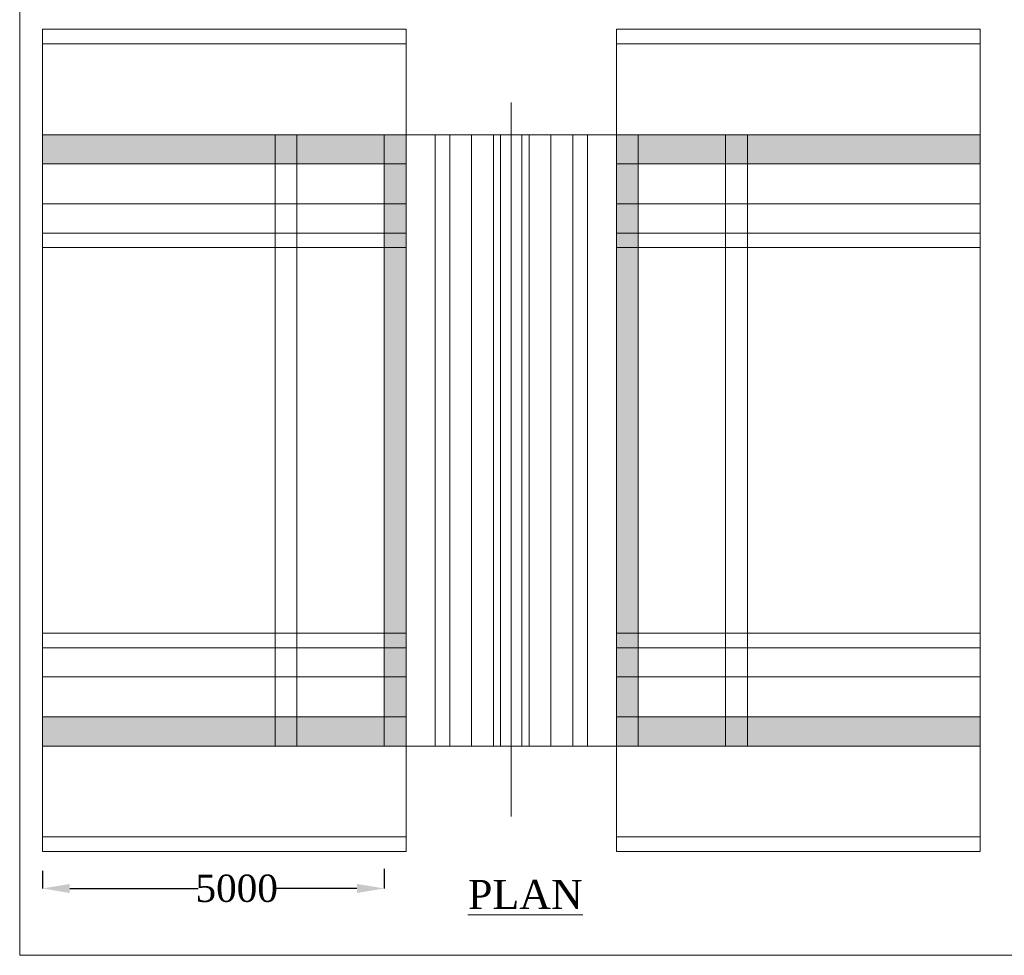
# Model space of a CAD drawing. Header units: millimetres. Extents: x 103078 to 28304254, y -3207472 to 1073464.
# Tile 1 of 4: x 28163062 to 28217210, y 977751 to 1029184. Entities that reach past the tile are written whole.
import ezdxf

# ---------------------------------------------------------------- set-up
doc = ezdxf.new("R2010")
doc.units = ezdxf.units.MM
doc.header["$LTSCALE"] = 60
doc.header["$MEASUREMENT"] = 0
doc.styles.add('PDF Arial Bold', font='times.ttf')
doc.dimstyles.get("Standard").update_dxf_attribs({"dimtxt": 400, "dimasz": 215, "dimexe": 0.18, "dimexo": 0.0625, "dimgap": 0.09, "dimtad": 0, "dimtih": 1, "dimtoh": 1, "dimdec": 0, "dimzin": 4, "dimdsep": 46, "dimtxsty": 'Standard', "dimblk": 'OPEN90', "dimcen": 0, "dimadec": 0, "dimazin": 1, "dimtfac": 1, "dimtdec": 0, "dimtix": 1, "dimtofl": 0, "dimtmove": 0, "dimatfit": 3, "dimldrblk": 'OPEN30', "dimfxl": 1, "dimtolj": 1, "dimtzin": 0, "dimarcsym": 0})
pattern_1 = [(50, (6353065.2, 111928), (358.6300913, -31.3760675), [37.5, -412.5]), (355, (6353065.2, 111928), (-69.375667, 376.096067), [30, -330]), (100.4514445, (6353095.1, 111925.4), (289.2544234, 344.7199955), [31.870096, -350.571056]), (46.1842, (6353065.2, 112028), (533.620665, -82.75964), [56.25, -618.75]), (96.6356355, (6353109.67, 112021.1), (467.330973, 487.0593), [47.805171, -525.85688]), (351.184164, (6353065.2, 112028), (467.330973, 487.0593), [45, -495]), (21, (6353115.2, 112003), (298.453526, -201.3094453), [37.5, -412.5]), (326, (6353115.2, 112003), (121.657666, 362.5750225), [30, -330]), (71.4514447, (6353140.07, 111986.22), (420.1111884, 161.2655764), [31.870095, -350.571056]), (37.5, (6353065.2, 111928), (6.07992766, 166.4469269), [0, -326, 0, -335, 0, -331.25]), (7.5, (6353065.2, 111928), (131.5347687, 197.205856), [0, -191, 0, -318.5, 0, -126.25]), (327.5, (6352953.7, 111928), (266.9112181, -11.2774359), [0, -125, 0, -390, 0, -517.5]), (317.5, (6352903.7, 111928), (291.5930847, 50.0524912), [0, -162.5, 0, -259, 0, -367.5])]

# ---------------------------------------------------------------- blocks, each defined once
blk = doc.blocks.new('*D182')
at = {"color": 0, "linetype": 'Continuous', "lineweight": -2, "ltscale": 2, "transparency": 16777216}
for p, q in [((28164311, 982397), (28164311, 981425)), ((28183111, 982497), (28183111, 981425)), ((28165811, 981425), (28172874, 981425)), ((28181611, 981425), (28177119, 981425))]:
    blk.add_line(p, q, dxfattribs=at)
at = {"color": 0, "linetype": 'Continuous', "lineweight": 9, "ltscale": 2, "transparency": 16777216}
for points in [[(28165811, 981675), (28165811, 981175), (28164311, 981425)], [(28181611, 981675), (28181611, 981175), (28183111, 981425)]]:
    blk.add_solid(points, dxfattribs=at)
at = {"layer": 'Defpoints', "color": 0, "linetype": 'Continuous', "lineweight": 9, "ltscale": 2, "transparency": 16777216}
for p in [(28164311, 982398), (28183111, 982498), (28183111, 981425)]:
    blk.add_point(p, dxfattribs=at)
at = {"color": 0, "linetype": 'Continuous', "lineweight": 9, "ltscale": 2, "transparency": 16777216, "insert": (28174997, 981425), "char_height": 1500, "attachment_point": 5, "style": 'PDF Arial Bold'}
blk.add_mtext('\\A1;5000', dxfattribs=at)

msp = doc.modelspace()

# ---------------------------------------------------------------- hatches: boundary and pattern name
at = {"linetype": 'Continuous', "lineweight": 9, "ltscale": 2}
h = msp.add_hatch(dxfattribs=at)
h.set_pattern_fill('AR-CONC', scale=50, angle=-90)
h.set_pattern_definition([(320, (27336080.9, 22919872), (-31.3760675, -358.6300913), [37.5, -412.5]), (265, (27336080.9, 22919872), (376.096067, 69.375667), [30, -330]), (10.4514445, (27336078.3, 22919842.1), (344.7199955, -289.2544234), [31.870096, -350.571056]), (316.1842, (27336180.9, 22919872), (-82.75964, -533.620665), [56.25, -618.75]), (6.6356355, (27336174, 22919827.53), (487.0593, -467.330973), [47.805171, -525.85688]), (261.184164, (27336180.9, 22919872), (487.0593, -467.330973), [45, -495]), (291, (27336155.9, 22919822), (-201.3094453, -298.453526), [37.5, -412.5]), (236, (27336155.9, 22919822), (362.5750225, -121.657666), [30, -330]), (341.4514447, (27336139.14, 22919797.13), (161.2655764, -420.1111884), [31.870095, -350.571056]), (307.5, (27336080.91, 22919872), (166.4469269, -6.07992766), [0, -326, 0, -335, 0, -331.25]), (277.5, (27336080.91, 22919872), (197.205856, -131.5347687), [0, -191, 0, -318.5, 0, -126.25]), (237.5, (27336080.91, 22919983.5), (-11.2774359, -266.9112181), [0, -125, 0, -390, 0, -517.5]), (227.5, (27336080.91, 22920033.5), (50.0524912, -291.5930847), [0, -162.5, 0, -259, 0, -367.5])])
h.paths.add_polyline_path([(28184311.4, 1021256.5), (28184311.4, 1022856.5), (28164311.4, 1022856.5), (28164311.4, 1021256.5)])
h = msp.add_hatch(dxfattribs=at)
h.set_pattern_fill('AR-CONC', scale=50)
h.set_pattern_definition(pattern_1)
h.paths.add_polyline_path([(28184311.4, 1022856.5), (28183111.4, 1022856.5), (28183111.4, 989256.5), (28184311.4, 989256.5)])
h = msp.add_hatch(dxfattribs=at)
h.set_pattern_fill('AR-CONC', scale=50)
h.set_pattern_definition(pattern_1)
h.paths.add_polyline_path([(28195880.1, 1022856.5), (28197080.1, 1022856.5), (28197080.1, 989256.5), (28195880.1, 989256.5)])
h = msp.add_hatch(dxfattribs=at)
h.set_pattern_fill('AR-CONC', scale=50, angle=270)
h.set_pattern_definition([(320, (27367649.6, 22919872), (-31.3760675, -358.6300913), [37.5, -412.5]), (265, (27367649.6, 22919872), (376.096067, 69.375667), [30, -330]), (10.4514445, (27367647, 22919842.1), (344.7199955, -289.2544234), [31.870096, -350.571056]), (316.1842, (27367749.6, 22919872), (-82.75964, -533.620665), [56.25, -618.75]), (6.6356355, (27367742.7, 22919827.53), (487.0593, -467.330973), [47.805171, -525.85688]), (261.184164, (27367749.6, 22919872), (487.0593, -467.330973), [45, -495]), (291, (27367724.6, 22919822), (-201.3094453, -298.453526), [37.5, -412.5]), (236, (27367724.6, 22919822), (362.5750225, -121.657666), [30, -330]), (341.4514447, (27367707.84, 22919797.13), (161.2655764, -420.1111884), [31.870095, -350.571056]), (307.5, (27367649.61, 22919872), (166.4469269, -6.07992766), [0, -326, 0, -335, 0, -331.25]), (277.5, (27367649.61, 22919872), (197.205856, -131.5347687), [0, -191, 0, -318.5, 0, -126.25]), (237.5, (27367649.61, 22919983.5), (-11.2774359, -266.9112181), [0, -125, 0, -390, 0, -517.5]), (227.5, (27367649.61, 22920033.5), (50.0524912, -291.5930847), [0, -162.5, 0, -259, 0, -367.5])])
h.paths.add_polyline_path([(28215880.1, 1021256.5), (28215880.1, 1022856.5), (28195880.1, 1022856.5), (28195880.1, 1021256.5)])
h = msp.add_hatch(dxfattribs=at)
h.set_pattern_fill('AR-CONC', scale=50, angle=90)
h.set_pattern_definition([(140, (29012541.9, -20907759), (31.3760675, 358.6300913), [37.5, -412.5]), (85, (29012541.9, -20907759), (-376.096067, -69.375667), [30, -330]), (190.4514445, (29012544.53, -20907729.1), (-344.7199955, 289.2544234), [31.870096, -350.571056]), (136.1842, (29012441.9, -20907759), (82.75964, 533.620665), [56.25, -618.75]), (186.6356355, (29012448.8, -20907714.53), (-487.0593, 467.330973), [47.805171, -525.85688]), (81.184164, (29012441.9, -20907759), (-487.0593, 467.330973), [45, -495]), (111, (29012466.9, -20907709), (201.3094453, 298.453526), [37.5, -412.5]), (56, (29012466.9, -20907709), (-362.5750225, 121.657666), [30, -330]), (161.4514447, (29012483.7, -20907684.13), (-161.2655764, 420.1111884), [31.870095, -350.571056]), (127.5, (29012541.91, -20907759), (-166.4469269, 6.07992766), [0, -326, 0, -335, 0, -331.25]), (97.5, (29012541.91, -20907759), (-197.205856, 131.5347687), [0, -191, 0, -318.5, 0, -126.25]), (57.5, (29012541.91, -20907870.5), (11.2774359, 266.9112181), [0, -125, 0, -390, 0, -517.5]), (47.5, (29012541.91, -20907920.5), (-50.0524912, 291.5930847), [0, -162.5, 0, -259, 0, -367.5])])
h.paths.add_polyline_path([(28164311.4, 990856.5), (28164311.4, 989256.5), (28184311.4, 989256.5), (28184311.4, 990856.5)])
h = msp.add_hatch(dxfattribs=at)
h.set_pattern_fill('AR-CONC', scale=50, angle=90)
h.set_pattern_definition([(140, (29044110.6, -20907759), (31.3760675, 358.6300913), [37.5, -412.5]), (85, (29044110.6, -20907759), (-376.096067, -69.375667), [30, -330]), (190.4514445, (29044113.23, -20907729.1), (-344.7199955, 289.2544234), [31.870096, -350.571056]), (136.1842, (29044010.6, -20907759), (82.75964, 533.620665), [56.25, -618.75]), (186.6356355, (29044017.5, -20907714.53), (-487.0593, 467.330973), [47.805171, -525.85688]), (81.184164, (29044010.6, -20907759), (-487.0593, 467.330973), [45, -495]), (111, (29044035.6, -20907709), (201.3094453, 298.453526), [37.5, -412.5]), (56, (29044035.6, -20907709), (-362.5750225, 121.657666), [30, -330]), (161.4514447, (29044052.4, -20907684.13), (-161.2655764, 420.1111884), [31.870095, -350.571056]), (127.5, (29044110.61, -20907759), (-166.4469269, 6.07992766), [0, -326, 0, -335, 0, -331.25]), (97.5, (29044110.61, -20907759), (-197.205856, 131.5347687), [0, -191, 0, -318.5, 0, -126.25]), (57.5, (29044110.61, -20907870.5), (11.2774359, 266.9112181), [0, -125, 0, -390, 0, -517.5]), (47.5, (29044110.61, -20907920.5), (-50.0524912, 291.5930847), [0, -162.5, 0, -259, 0, -367.5])])
h.paths.add_polyline_path([(28195880.1, 990856.5), (28195880.1, 989256.5), (28215880.1, 989256.5), (28215880.1, 990856.5)])

# ---------------------------------------------------------------- linework, layer by layer
at = {"color": 7, "linetype": 'Continuous', "lineweight": 9, "ltscale": 2}
for p, q in [((28164311.4, 1016656.5), (28164311.4, 1028656.5)), ((28184311.4, 1028656.5), (28164311.4, 1028656.5)), ((28184311.4, 1016656.5), (28184311.4, 1028656.5)), ((28195880.1, 1016656.5), (28195880.1, 1028656.5)), ((28215880.1, 1028656.5), (28195880.1, 1028656.5)), ((28215880.1, 1016656.5), (28215880.1, 1028656.5)), ((28184311.4, 1027856.5), (28164311.4, 1027856.5)), ((28215880.1, 1027856.5), (28195880.1, 1027856.5)), ((28190095.8, 1024641), (28190095.8, 985388.5)), ((28190095.8, 1024641), (28190095.8, 985388.5)), ((28164311.4, 1022856.5), (28215880.1, 1022856.5)), ((28164311.4, 1022856.5), (28164311.4, 989256.5)), ((28184311.4, 1022856.5), (28164311.4, 1022856.5)), ((28177111.4, 1022856.5), (28177111.4, 989256.5)), ((28178311.4, 1022856.5), (28178311.4, 989256.5)), ((28183111.4, 1022856.5), (28183111.4, 989256.5)), ((28184311.4, 1022856.5), (28184311.4, 989256.5)), ((28185911.4, 1022856.5), (28185911.4, 989256.5)), ((28186711.4, 1022856.5), (28186711.4, 989256.5)), ((28187911.4, 1022856.5), (28187911.4, 989256.5)), ((28189111.4, 1022856.5), (28189111.4, 989256.5)), ((28189511.4, 1022856.5), (28189511.4, 989256.5)), ((28190680.1, 1022856.5), (28190680.1, 989256.5)), ((28191080.1, 1022856.5), (28191080.1, 989256.5)), ((28192280.1, 1022856.5), (28192280.1, 989256.5)), ((28193480.1, 1022856.5), (28193480.1, 989256.5)), ((28194280.1, 1022856.5), (28194280.1, 989256.5)), ((28195880.1, 1022856.5), (28195880.1, 989256.5)), ((28215880.1, 1022856.5), (28195880.1, 1022856.5)), ((28197080.1, 1022856.5), (28197080.1, 989256.5)), ((28201880.1, 1022856.5), (28201880.1, 989256.5)), ((28203080.1, 1022856.5), (28203080.1, 989256.5)), ((28184311.4, 1021256.5), (28164311.4, 1021256.5)), ((28215880.1, 1021256.5), (28195880.1, 1021256.5)), ((28184311.4, 1019056.5), (28164311.4, 1019056.5)), ((28215880.1, 1019056.5), (28195880.1, 1019056.5)), ((28184311.4, 1017456.5), (28164311.4, 1017456.5)), ((28215880.1, 1017456.5), (28195880.1, 1017456.5)), ((28184311.4, 1016656.5), (28164311.4, 1016656.5)), ((28215880.1, 1016656.5), (28195880.1, 1016656.5)), ((28215880.1, 1016656.5), (28215880.1, 995456.5)), ((28164311.4, 995456.5), (28164311.4, 983456.5)), ((28164311.4, 995456.5), (28184311.4, 995456.5)), ((28184311.4, 995456.5), (28184311.4, 983456.5)), ((28195880.1, 995456.5), (28195880.1, 983456.5)), ((28195880.1, 995456.5), (28215880.1, 995456.5)), ((28215880.1, 995456.5), (28215880.1, 983456.5)), ((28164311.4, 994656.5), (28184311.4, 994656.5)), ((28195880.1, 994656.5), (28215880.1, 994656.5)), ((28164311.4, 993056.5), (28184311.4, 993056.5)), ((28195880.1, 993056.5), (28215880.1, 993056.5)), ((28164311.4, 990856.5), (28184311.4, 990856.5)), ((28195880.1, 990856.5), (28215880.1, 990856.5)), ((28164311.4, 989256.5), (28184311.4, 989256.5)), ((28184311.4, 989256.5), (28195880.1, 989256.5)), ((28195880.1, 989256.5), (28215880.1, 989256.5)), ((28164311.4, 984256.5), (28184311.4, 984256.5)), ((28195880.1, 984256.5), (28215880.1, 984256.5)), ((28164311.4, 983456.5), (28184311.4, 983456.5)), ((28195880.1, 983456.5), (28215880.1, 983456.5))]:
    msp.add_line(p, q, dxfattribs=at)
msp.add_lwpolyline([(28163062.2, 1073463.5), (28304254.2, 1073463.5), (28304254.2, 977751.1), (28163062.2, 977751.1)], close=True, dxfattribs=at)

# ---------------------------------------------------------------- texts
at = {"linetype": 'Continuous', "lineweight": 9, "insert": (28187714.8, 981895.1), "char_height": 1600, "width": 31874.716, "attachment_point": 1}
msp.add_mtext('{\\fTimes New Roman|b0|i0|c0|p18;\\LPLAN }', dxfattribs=at)

# ---------------------------------------------------------------- dimensions: what is measured, and where the dimension line sits
at = {"color": 7, "linetype": 'Continuous', "lineweight": 9, "ltscale": 2}
dim = msp.add_linear_dim(base=(28183111.4, 981425), p1=(28164311.4, 982397.5), p2=(28183111.4, 982497.5), text='5000', dimstyle='Standard', override={"dimtxt": 1500, "dimasz": 1500, "dimtxsty": 'PDF Arial Bold', "dimfxl": 300}, dxfattribs=at)
dim.commit()
dim.dimension.update_dxf_attribs({"geometry": '*D182', "text_midpoint": (28174996.7, 981425), "dimtype": 160})

doc.saveas('drawing.dxf')
